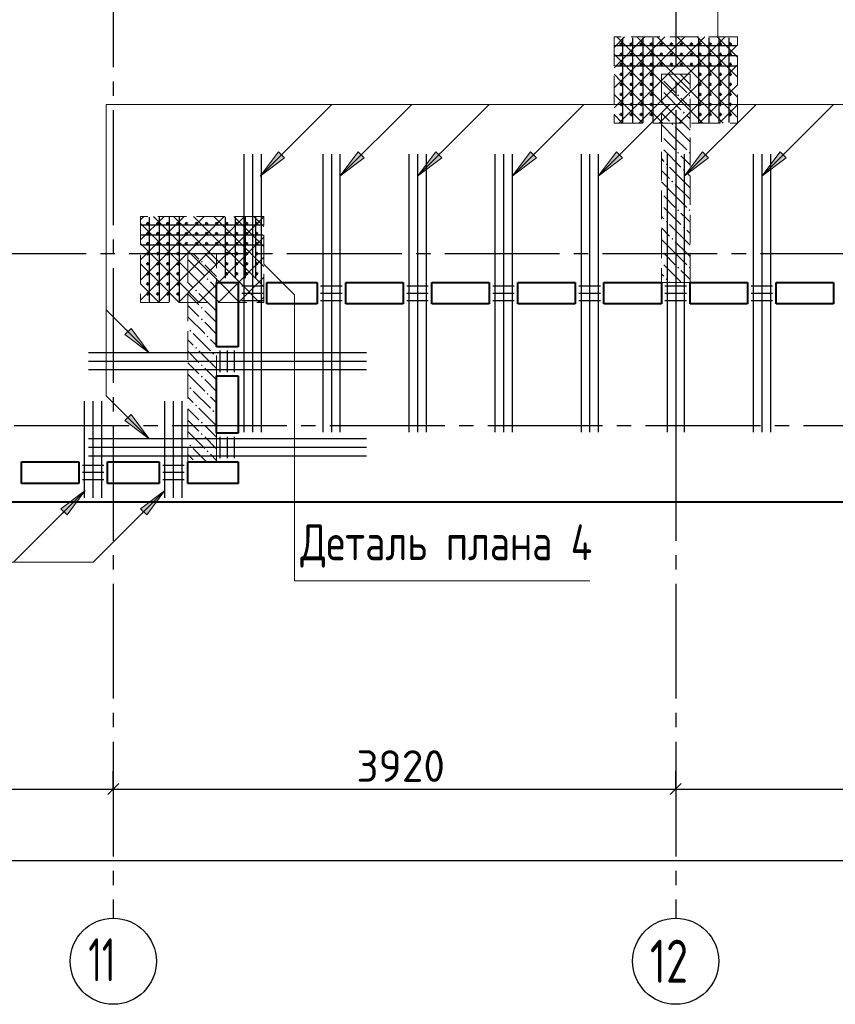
# Model space of a CAD drawing. Header units: millimetres. Extents: x 40580 to 1930067, y -240640 to 81020.
# Tile 56 of 256: x 346444 to 352129, y -223682 to -216822. Entities that reach past the tile are written whole.
import ezdxf

# ---------------------------------------------------------------- set-up
doc = ezdxf.new("R2010")
doc.units = ezdxf.units.MM
for name, pattern in [('______2', [270, 200, -70]), ('______5', [1100, 800, -100, 100, -100]), ('CENTER', [2, 1.25, -0.25, 0.25, -0.25])]:
    doc.linetypes.add(name, pattern=pattern)
for name, color, linetype, lineweight in [('S1 Стержни арматуры фон', 7, 'Continuous', 25), ('Standard', 7, 'Continuous', 25), ('Вспомогательная арматура', 52, 'Continuous', 25), ('ОСИ', 7, 'CENTER', 15), ('Основная', 7, 'Continuous', 40), ('Позиционная метка номер позиции', 7, 'Continuous', 13), ('Поперечное армирование AW фон', 7, 'Continuous', 25), ('Примечания', 7, 'Continuous', 13)]:
    doc.layers.add(name, color=color, linetype=linetype, lineweight=lineweight)
doc.layers.add('ЖБ Пилон', color=7, linetype='______2', lineweight=13, true_color=0xa0a0a0)
doc.styles.add('GOST 2.304', font='isocpeur.ttf', dxfattribs={"width": 0.8})
doc.styles.add('ISOCPEUR', font='isocpeur.ttf')

msp = doc.modelspace()

# ---------------------------------------------------------------- hatches: boundary and pattern name
at = {"layer": 'ЖБ Пилон', "linetype": 'Continuous', "lineweight": -3, "transparency": 33554687}
for points in [[(350916.1, -217225.7), (350919.5, -217229.2), (350916.1, -217232.6)], [(350916.1, -217305.7), (350919.5, -217309.2), (350916.1, -217312.6)], [(351026.5, -217349.2), (351033, -217342.7), (351039.5, -217349.2), (351033, -217355.7)], [(351106.5, -217349.2), (351113, -217342.7), (351116.1, -217345.7), (351116.1, -217352.6), (351113, -217355.7)], [(350946.5, -217429.2), (350953, -217422.7), (350959.5, -217429.2), (350953, -217435.7)], [(351066.5, -217469.2), (351073, -217462.7), (351079.5, -217469.2), (351073, -217475.7)], [(350986.5, -217549.2), (350993, -217542.7), (350999.5, -217549.2), (350993, -217555.7)], [(350916.1, -217625.7), (350919.5, -217629.2), (350916.1, -217632.6)], [(350916.1, -217705.7), (350919.5, -217709.2), (350916.1, -217712.6)], [(351026.5, -217749.2), (351033, -217742.7), (351039.5, -217749.2), (351033, -217755.7)], [(351106.5, -217749.2), (351113, -217742.7), (351116.1, -217745.7), (351116.1, -217752.6), (351113, -217755.7)], [(350946.5, -217829.2), (350953, -217822.7), (350959.5, -217829.2), (350953, -217835.7)], [(351066.5, -217869.2), (351073, -217862.7), (351079.5, -217869.2), (351073, -217875.7)], [(350986.5, -217949.2), (350993, -217942.7), (350999.5, -217949.2), (350993, -217955.7)], [(350916.1, -218025.7), (350919.5, -218029.2), (350916.1, -218032.6)], [(350916.1, -218105.7), (350919.5, -218109.2), (350916.1, -218112.6)], [(351026.5, -218149.2), (351033, -218142.7), (351039.5, -218149.2), (351033, -218155.7)], [(351106.5, -218149.2), (351113, -218142.7), (351116.1, -218145.7), (351116.1, -218152.6), (351113, -218155.7)], [(350946.5, -218229.2), (350953, -218222.7), (350959.5, -218229.2), (350953, -218235.7)], [(351066.5, -218269.2), (351073, -218262.7), (351079.5, -218269.2), (351073, -218275.7)], [(350986.5, -218349.2), (350993, -218342.7), (350999.5, -218349.2), (350993, -218355.7)], [(350916.1, -218425.7), (350919.5, -218429.2), (350916.1, -218432.6)], [(347706.5, -218509.2), (347713, -218502.7), (347719.5, -218509.2), (347713, -218515.7)], [(350916.1, -218505.7), (350919.5, -218509.2), (350916.1, -218512.6)], [(351026.5, -218549.2), (351033, -218542.7), (351039.5, -218549.2), (351033, -218555.7)], [(351106.5, -218549.2), (351113, -218542.7), (351116.1, -218545.7), (351116.1, -218552.6), (351113, -218555.7)], [(347626.5, -218589.2), (347633, -218582.7), (347639.5, -218589.2), (347633, -218595.7)], [(347746.5, -218629.2), (347753, -218622.7), (347759.5, -218629.2), (347753, -218635.7)], [(350946.5, -218629.2), (350953, -218622.7), (350959.5, -218629.2), (350953, -218635.7)], [(347666.5, -218709.2), (347673, -218702.7), (347679.5, -218709.2), (347673, -218715.7)], [(347786.5, -218749.2), (347793, -218742.7), (347799.5, -218749.2), (347793, -218755.7)], [(347706.5, -218829.2), (347713, -218822.7), (347719.5, -218829.2), (347713, -218835.7)], [(347706.5, -218909.2), (347713, -218902.7), (347719.5, -218909.2), (347713, -218915.7)], [(347626.5, -218989.2), (347633, -218982.7), (347639.5, -218989.2), (347633, -218995.7)], [(347746.5, -219029.2), (347753, -219022.7), (347759.5, -219029.2), (347753, -219035.7)], [(347666.5, -219109.2), (347673, -219102.7), (347679.5, -219109.2), (347673, -219115.7)], [(347786.5, -219149.2), (347793, -219142.7), (347799.5, -219149.2), (347793, -219155.7)], [(347706.5, -219229.2), (347713, -219222.7), (347719.5, -219229.2), (347713, -219235.7)], [(347706.5, -219309.2), (347713, -219302.7), (347719.5, -219309.2), (347713, -219315.7)], [(347626.5, -219389.2), (347633, -219382.7), (347639.5, -219389.2), (347633, -219395.7)], [(347746.5, -219429.2), (347753, -219422.7), (347759.5, -219429.2), (347753, -219435.7)], [(347666.5, -219509.2), (347673, -219502.7), (347679.5, -219509.2), (347673, -219515.7)], [(347786.5, -219549.2), (347793, -219542.7), (347799.5, -219549.2), (347793, -219555.7)], [(347706.5, -219629.2), (347713, -219622.7), (347719.5, -219629.2), (347713, -219635.7)], [(347706.5, -219709.2), (347713, -219702.7), (347719.5, -219709.2), (347713, -219715.7)], [(347626.5, -219789.2), (347633, -219782.7), (347639.5, -219789.2), (347633, -219795.7)], [(347746.5, -219829.2), (347753, -219822.7), (347759.5, -219829.2), (347753, -219835.7)]]:
    msp.add_hatch(color=7, dxfattribs=at).paths.add_polyline_path(points, flags=16)
at = {"layer": 'Позиционная метка номер позиции', "linetype": 'Continuous', "lineweight": 13, "transparency": 33554687}
for points in [[(348289.8, -217784.6), (348120.1, -217911.9), (348247.4, -217742.2)], [(348289.8, -217784.6), (348120.1, -217911.9), (348247.4, -217742.2)], [(348845.8, -217784.6), (348676.1, -217911.9), (348803.4, -217742.2)], [(349385.8, -217784.6), (349216.1, -217911.9), (349343.4, -217742.2)], [(350045.8, -217784.6), (349876.1, -217911.9), (350003.4, -217742.2)], [(350645.8, -217784.6), (350476.1, -217911.9), (350603.4, -217742.2)], [(351245.8, -217784.6), (351076.1, -217911.9), (351203.4, -217742.2)], [(351785.8, -217784.6), (351616.1, -217911.9), (351743.4, -217742.2)], [(347219.5, -218972.6), (347346.7, -219142.3), (347177, -219015)], [(347219.5, -219572.6), (347346.7, -219742.3), (347177, -219615)], [(347219.5, -219572.6), (347346.7, -219742.3), (347177, -219615)], [(346731.4, -220229.9), (346901.1, -220102.6), (346773.8, -220272.3)], [(347286.4, -220229.9), (347456.1, -220102.6), (347328.8, -220272.3)]]:
    msp.add_hatch(color=7, dxfattribs=at).paths.add_polyline_path(points, flags=16)

# ---------------------------------------------------------------- linework, layer by layer
at = {"color": 7, "linetype": 'Continuous', "lineweight": 50, "transparency": 33554687}
for centre in [(350636.1, -216992.3), (350706.1, -216992.3), (350776.1, -216992.3), (350846.1, -216992.3), (350916.1, -216992.3), (350986.1, -216992.3), (351056.1, -216992.3), (351126.1, -216992.3), (351186.1, -216992.3), (351256.1, -216992.3), (351326.1, -216992.3), (351396.1, -216992.3), (350636.1, -217062.3), (350706.1, -217062.3), (350776.1, -217062.3), (350846.1, -217062.3), (350916.1, -217062.3), (350986.1, -217062.3), (351056.1, -217062.3), (351126.1, -217062.3), (351186.1, -217062.3), (351256.1, -217062.3), (351326.1, -217062.3), (351396.1, -217062.3), (350636.1, -217132.3), (350706.1, -217132.3), (350776.1, -217132.3), (350846.1, -217132.3), (350916.1, -217132.3), (350986.1, -217132.3), (351056.1, -217132.3), (351126.1, -217132.3), (351186.1, -217132.3), (351256.1, -217132.3), (351326.1, -217132.3), (351396.1, -217132.3), (350636.1, -217202.3), (350706.1, -217202.3), (350776.1, -217202.3), (350846.1, -217202.3), (351186.1, -217202.3), (351256.1, -217202.3), (351326.1, -217202.3), (351396.1, -217202.3), (350636.1, -217272.3), (350706.1, -217272.3), (350776.1, -217272.3), (350846.1, -217272.3), (351186.1, -217272.3), (351256.1, -217272.3), (351326.1, -217272.3), (351396.1, -217272.3), (350636.1, -217342.3), (350706.1, -217342.3), (350776.1, -217342.3), (350846.1, -217342.3), (351186.1, -217342.3), (351256.1, -217342.3), (351326.1, -217342.3), (351396.1, -217342.3), (350636.1, -217412.3), (350706.1, -217412.3), (350776.1, -217412.3), (350846.1, -217412.3), (351186.1, -217412.3), (351256.1, -217412.3), (351326.1, -217412.3), (351396.1, -217412.3), (350636.1, -217482.3), (350706.1, -217482.3), (350776.1, -217482.3), (350846.1, -217482.3), (351186.1, -217482.3), (351256.1, -217482.3), (351326.1, -217482.3), (351396.1, -217482.3), (347336.1, -218242.3), (347406.1, -218242.3), (347476.1, -218242.3), (347546.1, -218242.3), (347606.1, -218242.3), (347676.1, -218242.3), (347746.1, -218242.3), (347816.1, -218242.3), (347886.1, -218242.3), (347956.1, -218242.3), (348026.1, -218242.3), (348096.1, -218242.3), (347336.1, -218312.3), (347406.1, -218312.3), (347476.1, -218312.3), (347546.1, -218312.3), (347606.1, -218312.3), (347676.1, -218312.3), (347746.1, -218312.3), (347816.1, -218312.3), (347886.1, -218312.3), (347956.1, -218312.3), (348026.1, -218312.3), (348096.1, -218312.3), (347336.1, -218382.3), (347406.1, -218382.3), (347476.1, -218382.3), (347546.1, -218382.3), (347606.1, -218382.3), (347676.1, -218382.3), (347746.1, -218382.3), (347816.1, -218382.3), (347886.1, -218382.3), (347956.1, -218382.3), (348026.1, -218382.3), (348096.1, -218382.3), (347336.1, -218452.3), (347406.1, -218452.3), (347476.1, -218452.3), (347546.1, -218452.3), (347886.1, -218452.3), (347956.1, -218452.3), (348026.1, -218452.3), (348096.1, -218452.3), (347336.1, -218522.3), (347406.1, -218522.3), (347476.1, -218522.3), (347546.1, -218522.3), (347886.1, -218522.3), (347956.1, -218522.3), (348026.1, -218522.3), (348096.1, -218522.3), (347336.1, -218592.3), (347406.1, -218592.3), (347476.1, -218592.3), (347546.1, -218592.3), (347886.1, -218592.3), (347956.1, -218592.3), (348026.1, -218592.3), (348096.1, -218592.3), (347336.1, -218662.3), (347406.1, -218662.3), (347476.1, -218662.3), (347546.1, -218662.3), (347336.1, -218732.3), (347406.1, -218732.3), (347476.1, -218732.3), (347546.1, -218732.3)]:
    msp.add_circle(centre, 5, dxfattribs=at)
at = {"layer": 'S1 Стержни арматуры фон', "color": 7, "linetype": 'Continuous', "lineweight": -3, "transparency": 33554687}
for p, q in [((348006.1, -217758.3), (348006.1, -219696.3)), ((348006.1, -217758.3), (348006.1, -219696.3)), ((348066.1, -217758.3), (348066.1, -219696.3)), ((348066.1, -217758.3), (348066.1, -219696.3)), ((348126.1, -217758.3), (348126.1, -219696.3)), ((348126.1, -217758.3), (348126.1, -219696.3)), ((348556.1, -217758.3), (348556.1, -219696.3)), ((348556.1, -217758.3), (348556.1, -219696.3)), ((348616.1, -217758.3), (348616.1, -219696.3)), ((348616.1, -217758.3), (348616.1, -219696.3)), ((348676.1, -217758.3), (348676.1, -219696.3)), ((348676.1, -217758.3), (348676.1, -219696.3)), ((349156.1, -217758.3), (349156.1, -219696.3)), ((349156.1, -217758.3), (349156.1, -219696.3)), ((349216.1, -217758.3), (349216.1, -219696.3)), ((349216.1, -217758.3), (349216.1, -219696.3)), ((349276.1, -217758.3), (349276.1, -219696.3)), ((349276.1, -217758.3), (349276.1, -219696.3)), ((349756.1, -217758.3), (349756.1, -219696.3)), ((349756.1, -217758.3), (349756.1, -219696.3)), ((349816.1, -217758.3), (349816.1, -219696.3)), ((349816.1, -217758.3), (349816.1, -219696.3)), ((349876.1, -217758.3), (349876.1, -219696.3)), ((349876.1, -217758.3), (349876.1, -219696.3)), ((350356.1, -217758.3), (350356.1, -219696.3)), ((350356.1, -217758.3), (350356.1, -219696.3)), ((350416.1, -217758.3), (350416.1, -219696.3)), ((350416.1, -217758.3), (350416.1, -219696.3)), ((350476.1, -217758.3), (350476.1, -219696.3)), ((350476.1, -217758.3), (350476.1, -219696.3)), ((350956.1, -217758.3), (350956.1, -219696.3)), ((350956.1, -217758.3), (350956.1, -219696.3)), ((351016.1, -217758.3), (351016.1, -219696.3)), ((351016.1, -217758.3), (351016.1, -219696.3)), ((351076.1, -217758.3), (351076.1, -219696.3)), ((351076.1, -217758.3), (351076.1, -219696.3)), ((351556.1, -217758.3), (351556.1, -219696.3)), ((351556.1, -217758.3), (351556.1, -219696.3)), ((351616.1, -217758.3), (351616.1, -219696.3)), ((351616.1, -217758.3), (351616.1, -219696.3)), ((351676.1, -217758.3), (351676.1, -219696.3)), ((351676.1, -217758.3), (351676.1, -219696.3)), ((348860.1, -219142.3), (346922.1, -219142.3)), ((348860.1, -219142.3), (346922.1, -219142.3)), ((348860.1, -219202.3), (346922.1, -219202.3)), ((348860.1, -219202.3), (346922.1, -219202.3)), ((348860.1, -219262.3), (346922.1, -219262.3)), ((348860.1, -219262.3), (346922.1, -219262.3)), ((346896.1, -220152.2), (346896.1, -219480.2)), ((346956.1, -220152.2), (346956.1, -219480.2)), ((347016.1, -220152.2), (347016.1, -219480.2)), ((347456.1, -220152.2), (347456.1, -219480.2)), ((347516.1, -220152.2), (347516.1, -219480.2)), ((347576.1, -220152.2), (347576.1, -219480.2)), ((348860.1, -219742.3), (346922.1, -219742.3)), ((348860.1, -219742.3), (346922.1, -219742.3)), ((348860.1, -219802.3), (346922.1, -219802.3)), ((348860.1, -219802.3), (346922.1, -219802.3)), ((348860.1, -219862.3), (346922.1, -219862.3)), ((348860.1, -219862.3), (346922.1, -219862.3))]:
    msp.add_line(p, q, dxfattribs=at)
at = {"layer": 'Standard', "color": 251, "linetype": 'Continuous', "lineweight": -3, "true_color": 0x656565, "transparency": 33554687}
for p, q in [((347096.1, -222182.3), (347096.1, -222057.3)), ((351016.1, -222182.3), (351016.1, -222057.3)), ((347096.1, -222182.3), (347096.1, -222307.3)), ((347096.1, -222182.3), (347096.1, -222634.5)), ((351016.1, -222182.3), (351016.1, -222307.3)), ((351016.1, -222182.3), (351016.1, -222634.5))]:
    msp.add_line(p, q, dxfattribs=at)
at = {"layer": 'Standard', "color": 7, "linetype": 'Continuous', "lineweight": 25, "transparency": 33554687}
for p, q in [((347058.6, -222219.8), (347133.6, -222144.8)), ((350978.6, -222219.8), (351053.6, -222144.8))]:
    msp.add_line(p, q, dxfattribs=at)
at = {"layer": 'Standard', "color": 7, "linetype": 'Continuous', "lineweight": -3, "transparency": 33554687}
for p, q in [((343796.1, -222182.3), (347096.1, -222182.3)), ((347096.1, -222182.3), (351016.1, -222182.3)), ((351016.1, -222182.3), (354936.1, -222182.3)), ((382576.1, -222682.3), (340496.1, -222682.3))]:
    msp.add_line(p, q, dxfattribs=at)
at = {"layer": 'Вспомогательная арматура', "color": 7, "linetype": 'Continuous', "lineweight": 25, "transparency": 33554687}
for p, q in [((350646.1, -216947.3), (350646.1, -217537.3)), ((350716.1, -216947.3), (350716.1, -217537.3)), ((350786.1, -216947.3), (350786.1, -217537.3)), ((350856.1, -216947.3), (350856.1, -217537.3)), ((351176.1, -216947.3), (351176.1, -217537.3)), ((351246.1, -216947.3), (351246.1, -217537.3)), ((351316.1, -216947.3), (351316.1, -217537.3)), ((351386.1, -216947.3), (351386.1, -217537.3)), ((350591.1, -217002.3), (351441.1, -217002.3)), ((350591.1, -217072.3), (351441.1, -217072.3)), ((350591.1, -217142.3), (351441.1, -217142.3)), ((347346.1, -218197.3), (347346.1, -218787.3)), ((347416.1, -218197.3), (347416.1, -218787.3)), ((347486.1, -218197.3), (347486.1, -218787.3)), ((347556.1, -218197.3), (347556.1, -218787.3)), ((347876.1, -218197.3), (347876.1, -218622.3)), ((347946.1, -218197.3), (347946.1, -218622.3)), ((348016.1, -218197.3), (348016.1, -218622.3)), ((348086.1, -218197.3), (348086.1, -218622.3)), ((348141.1, -218252.3), (347291.1, -218252.3)), ((348141.1, -218322.3), (347291.1, -218322.3)), ((348141.1, -218392.3), (347291.1, -218392.3))]:
    msp.add_line(p, q, dxfattribs=at)
at = {"layer": 'ЖБ Пилон', "color": 253, "linetype": '______2', "lineweight": 13, "true_color": 0xa0a0a0, "transparency": 33554687}
for p, q in [((350916.1, -217202.3), (350916.1, -218652.3)), ((351116.1, -217202.3), (350916.1, -217202.3)), ((351116.1, -218652.3), (351116.1, -217202.3)), ((347616.1, -218452.3), (347616.1, -219902.3)), ((347816.1, -218452.3), (347616.1, -218452.3)), ((347816.1, -219902.3), (347816.1, -218452.3)), ((350916.1, -218652.3), (351116.1, -218652.3))]:
    msp.add_line(p, q, dxfattribs=at)
at = {"layer": 'ЖБ Пилон', "color": 9, "linetype": 'Continuous', "lineweight": -3, "true_color": 0xc7c7c7, "transparency": 33554687}
for p, q in [((351013, -217249.2), (350966.2, -217202.3)), ((351046.2, -217202.3), (351093, -217249.2)), ((350933, -217249.2), (351013, -217329.2)), ((351013, -217249.2), (351093, -217329.2)), ((351093, -217249.2), (351116.1, -217272.2)), ((350933, -217329.2), (351053, -217449.2)), ((350916.1, -217392.2), (350933, -217409.2)), ((351093, -217409.2), (351053, -217369.2)), ((351116.1, -217432.2), (351093, -217409.2)), ((350916.1, -217472.2), (350973, -217529.2)), ((351093, -217569.2), (350973, -217449.2)), ((351093, -217489.2), (351116.1, -217512.2)), ((351013, -217649.2), (350916.1, -217552.2)), ((351013, -217569.2), (351093, -217649.2)), ((351093, -217569.2), (351116.1, -217592.2)), ((350933, -217649.2), (351013, -217729.2)), ((351013, -217649.2), (351093, -217729.2)), ((351093, -217649.2), (351116.1, -217672.2)), ((350933, -217729.2), (351053, -217849.2)), ((350916.1, -217792.2), (350933, -217809.2)), ((351093, -217809.2), (351053, -217769.2)), ((351116.1, -217832.2), (351093, -217809.2)), ((350916.1, -217872.2), (350973, -217929.2)), ((351093, -217969.2), (350973, -217849.2)), ((351093, -217889.2), (351116.1, -217912.2)), ((351013, -218049.2), (350916.1, -217952.2)), ((351013, -217969.2), (351093, -218049.2)), ((351093, -217969.2), (351116.1, -217992.2)), ((350933, -218049.2), (351013, -218129.2)), ((351013, -218049.2), (351093, -218129.2)), ((351093, -218049.2), (351116.1, -218072.2)), ((350933, -218129.2), (351053, -218249.2)), ((350916.1, -218192.2), (350933, -218209.2)), ((351093, -218209.2), (351053, -218169.2)), ((351116.1, -218232.2), (351093, -218209.2)), ((350916.1, -218272.2), (350973, -218329.2)), ((351093, -218369.2), (350973, -218249.2)), ((351093, -218289.2), (351116.1, -218312.2)), ((351013, -218449.2), (350916.1, -218352.2)), ((351013, -218369.2), (351093, -218449.2)), ((351093, -218369.2), (351116.1, -218392.2)), ((347616.1, -218492.2), (347733, -218609.2)), ((347693, -218489.2), (347656.2, -218452.3)), ((347736.2, -218452.3), (347813, -218529.2)), ((350933, -218449.2), (351013, -218529.2)), ((351013, -218449.2), (351093, -218529.2)), ((351093, -218449.2), (351116.1, -218472.2)), ((347733, -218529.2), (347816.1, -218612.2)), ((350933, -218529.2), (351053, -218649.2)), ((351093, -218609.2), (351053, -218569.2)), ((347653, -218609.2), (347773, -218729.2)), ((350916.1, -218592.2), (350933, -218609.2)), ((351116.1, -218632.2), (351093, -218609.2)), ((347616.1, -218652.2), (347653, -218689.2)), ((347816.1, -218692.2), (347773, -218649.2)), ((350976.2, -218652.3), (350973, -218649.2)), ((347616.1, -218732.2), (347693, -218809.2)), ((347813, -218849.2), (347693, -218729.2)), ((347813, -218769.2), (347816.1, -218772.2)), ((347653, -218849.2), (347616.1, -218812.2)), ((347693, -218889.2), (347653, -218849.2)), ((347733, -218849.2), (347813, -218929.2)), ((347813, -218849.2), (347816.1, -218852.2)), ((347616.1, -218892.2), (347733, -219009.2)), ((347733, -218929.2), (347816.1, -219012.2)), ((347616.1, -219052.2), (347653, -219089.2)), ((347653, -219009.2), (347773, -219129.2)), ((347816.1, -219092.2), (347773, -219049.2)), ((347616.1, -219132.2), (347693, -219209.2)), ((347813, -219249.2), (347693, -219129.2)), ((347813, -219169.2), (347816.1, -219172.2)), ((347653, -219249.2), (347616.1, -219212.2)), ((347693, -219289.2), (347653, -219249.2)), ((347733, -219249.2), (347813, -219329.2)), ((347813, -219249.2), (347816.1, -219252.2)), ((347616.1, -219292.2), (347733, -219409.2)), ((347733, -219329.2), (347816.1, -219412.2)), ((347616.1, -219452.2), (347653, -219489.2)), ((347653, -219409.2), (347773, -219529.2)), ((347816.1, -219492.2), (347773, -219449.2)), ((347616.1, -219532.2), (347693, -219609.2)), ((347813, -219649.2), (347693, -219529.2)), ((347653, -219649.2), (347616.1, -219612.2)), ((347693, -219689.2), (347653, -219649.2)), ((347733, -219649.2), (347813, -219729.2)), ((347616.1, -219692.2), (347733, -219809.2)), ((347733, -219729.2), (347816.1, -219812.2)), ((347653, -219809.2), (347746.2, -219902.3)), ((347616.1, -219852.2), (347653, -219889.2)), ((347816.1, -219892.2), (347773, -219849.2))]:
    msp.add_line(p, q, dxfattribs=at)
at = {"layer": 'ОСИ', "color": 8, "linetype": '______5', "lineweight": -3, "transparency": 33554687}
for p, q in [((347096.1, -204252.3), (347096.1, -223082.3)), ((351016.1, -204252.3), (351016.1, -223082.3)), ((383206.1, -218452.3), (337896.1, -218452.3)), ((383506.1, -219652.3), (337896.1, -219652.3))]:
    msp.add_line(p, q, dxfattribs=at)
at = {"layer": 'ОСИ', "color": 7, "linetype": 'Continuous', "lineweight": -3, "transparency": 33554687}
for centre in [(347096.1, -223382.3), (351016.1, -223382.3)]:
    msp.add_circle(centre, 300, dxfattribs=at)
at = {"layer": 'Основная', "transparency": 33554687}
for p, q in [((347816.1, -219102.3), (347816.1, -218652.3)), ((347816.1, -218652.3), (347966.1, -218652.3)), ((347966.1, -218652.3), (347966.1, -219102.3)), ((348166.1, -218802.3), (348166.1, -218652.3)), ((348166.1, -218652.3), (348516.1, -218652.3)), ((348516.1, -218652.3), (348516.1, -218802.3)), ((348716.1, -218652.3), (349116.1, -218652.3)), ((348716.1, -218802.3), (348716.1, -218652.3)), ((349116.1, -218652.3), (349116.1, -218802.3)), ((349316.1, -218802.3), (349316.1, -218652.3)), ((349316.1, -218652.3), (349716.1, -218652.3)), ((349716.1, -218652.3), (349716.1, -218802.3)), ((349916.1, -218802.3), (349916.1, -218652.3)), ((349916.1, -218652.3), (350316.1, -218652.3)), ((350316.1, -218652.3), (350316.1, -218802.3)), ((350516.1, -218802.3), (350516.1, -218652.3)), ((350516.1, -218652.3), (350916.1, -218652.3)), ((350916.1, -218652.3), (350916.1, -218802.3)), ((351116.1, -218802.3), (351116.1, -218652.3)), ((351116.1, -218652.3), (351516.1, -218652.3)), ((351516.1, -218652.3), (351516.1, -218802.3)), ((351716.1, -218802.3), (351716.1, -218652.3)), ((351716.1, -218652.3), (352116.1, -218652.3)), ((352116.1, -218652.3), (352116.1, -218802.3)), ((348516.1, -218802.3), (348166.1, -218802.3)), ((349116.1, -218802.3), (348716.1, -218802.3)), ((349716.1, -218802.3), (349316.1, -218802.3)), ((350316.1, -218802.3), (349916.1, -218802.3)), ((350916.1, -218802.3), (350516.1, -218802.3)), ((351516.1, -218802.3), (351116.1, -218802.3)), ((352116.1, -218802.3), (351716.1, -218802.3)), ((347966.1, -219102.3), (347816.1, -219102.3)), ((347816.1, -219702.3), (347816.1, -219302.3)), ((347816.1, -219302.3), (347966.1, -219302.3)), ((347966.1, -219302.3), (347966.1, -219702.3)), ((347813, -219569.2), (347816.1, -219572.2)), ((347813, -219649.2), (347816.1, -219652.2)), ((347966.1, -219702.3), (347816.1, -219702.3)), ((346456.1, -220052.3), (346456.1, -219902.3)), ((346456.1, -219902.3), (346856.1, -219902.3)), ((346856.1, -219902.3), (346856.1, -220052.3)), ((347056.1, -220052.3), (347056.1, -219902.3)), ((347056.1, -219902.3), (347416.1, -219902.3)), ((347416.1, -219902.3), (347416.1, -220052.3)), ((347616.1, -219902.3), (347816.1, -219902.3)), ((347616.1, -220052.3), (347616.1, -219902.3)), ((347616.1, -219902.3), (347966.1, -219902.3)), ((347966.1, -219902.3), (347966.1, -220052.3)), ((346856.1, -220052.3), (346456.1, -220052.3)), ((347416.1, -220052.3), (347056.1, -220052.3)), ((347966.1, -220052.3), (347616.1, -220052.3)), ((340396.1, -220182.3), (361536.1, -220182.3))]:
    msp.add_line(p, q, dxfattribs=at)
at = {"layer": 'Позиционная метка номер позиции', "color": 7, "linetype": 'Continuous', "lineweight": 13, "transparency": 33554687}
for p, q in [((348120.1, -217911.9), (348620.1, -217411.9)), ((348676.1, -217911.9), (349176.1, -217411.9)), ((349216.1, -217911.9), (349716.1, -217411.9)), ((349876.1, -217911.9), (350376.1, -217411.9)), ((350476.1, -217911.9), (350976.1, -217411.9)), ((351076.1, -217911.9), (351576.1, -217411.9)), ((351616.1, -217911.9), (352116.1, -217411.9)), ((348120.1, -217911.9), (348247.4, -217742.2)), ((348120.1, -217911.9), (348247.4, -217742.2)), ((348247.4, -217742.2), (348289.8, -217784.6)), ((348247.4, -217742.2), (348289.8, -217784.6)), ((348268.6, -217763.4), (348279.2, -217752.8)), ((348268.6, -217763.4), (348279.2, -217752.8)), ((348676.1, -217911.9), (348803.4, -217742.2)), ((348803.4, -217742.2), (348845.8, -217784.6)), ((348824.6, -217763.4), (348835.2, -217752.8)), ((349216.1, -217911.9), (349343.4, -217742.2)), ((349343.4, -217742.2), (349385.8, -217784.6)), ((349364.6, -217763.4), (349375.2, -217752.8)), ((349876.1, -217911.9), (350003.4, -217742.2)), ((350003.4, -217742.2), (350045.8, -217784.6)), ((350024.6, -217763.4), (350035.2, -217752.8)), ((350476.1, -217911.9), (350603.4, -217742.2)), ((350603.4, -217742.2), (350645.8, -217784.6)), ((350624.6, -217763.4), (350635.2, -217752.8)), ((351076.1, -217911.9), (351203.4, -217742.2)), ((351203.4, -217742.2), (351245.8, -217784.6)), ((351224.6, -217763.4), (351235.2, -217752.8)), ((351616.1, -217911.9), (351743.4, -217742.2)), ((351743.4, -217742.2), (351785.8, -217784.6)), ((351764.6, -217763.4), (351775.2, -217752.8)), ((348289.8, -217784.6), (348120.1, -217911.9)), ((348289.8, -217784.6), (348120.1, -217911.9)), ((348845.8, -217784.6), (348676.1, -217911.9)), ((349385.8, -217784.6), (349216.1, -217911.9)), ((350045.8, -217784.6), (349876.1, -217911.9)), ((350645.8, -217784.6), (350476.1, -217911.9)), ((351245.8, -217784.6), (351076.1, -217911.9)), ((351785.8, -217784.6), (351616.1, -217911.9)), ((348120.1, -217911.9), (348120.1, -217911.9)), ((348120.1, -217911.9), (348120.1, -217911.9)), ((348120.1, -217911.9), (348120.1, -217911.9)), ((348120.1, -217911.9), (348120.1, -217911.9)), ((348120.1, -217911.9), (348120.1, -217911.9)), ((348120.1, -217911.9), (348120.1, -217911.9)), ((348676.1, -217911.9), (348676.1, -217911.9)), ((348676.1, -217911.9), (348676.1, -217911.9)), ((348676.1, -217911.9), (348676.1, -217911.9)), ((349216.1, -217911.9), (349216.1, -217911.9)), ((349216.1, -217911.9), (349216.1, -217911.9)), ((349216.1, -217911.9), (349216.1, -217911.9)), ((349876.1, -217911.9), (349876.1, -217911.9)), ((349876.1, -217911.9), (349876.1, -217911.9)), ((349876.1, -217911.9), (349876.1, -217911.9)), ((350476.1, -217911.9), (350476.1, -217911.9)), ((350476.1, -217911.9), (350476.1, -217911.9)), ((350476.1, -217911.9), (350476.1, -217911.9)), ((351076.1, -217911.9), (351076.1, -217911.9)), ((351076.1, -217911.9), (351076.1, -217911.9)), ((351076.1, -217911.9), (351076.1, -217911.9)), ((351616.1, -217911.9), (351616.1, -217911.9)), ((351616.1, -217911.9), (351616.1, -217911.9)), ((351616.1, -217911.9), (351616.1, -217911.9)), ((347346.7, -219142.3), (347046.7, -218842.3)), ((347177, -219015), (347219.5, -218972.6)), ((347198.2, -218993.8), (347187.6, -218983.2)), ((347219.5, -218972.6), (347346.7, -219142.3)), ((347346.7, -219142.3), (347177, -219015)), ((347346.7, -219142.3), (347346.7, -219142.3)), ((347346.7, -219142.3), (347346.7, -219142.3)), ((347346.7, -219142.3), (347346.7, -219142.3)), ((347346.7, -219742.3), (347046.7, -219442.3)), ((347177, -219615), (347219.5, -219572.6)), ((347177, -219615), (347219.5, -219572.6)), ((347198.2, -219593.8), (347187.6, -219583.2)), ((347198.2, -219593.8), (347187.6, -219583.2)), ((347219.5, -219572.6), (347346.7, -219742.3)), ((347219.5, -219572.6), (347346.7, -219742.3)), ((347346.7, -219742.3), (347177, -219615)), ((347346.7, -219742.3), (347177, -219615)), ((347346.7, -219742.3), (347346.7, -219742.3)), ((347346.7, -219742.3), (347346.7, -219742.3)), ((347346.7, -219742.3), (347346.7, -219742.3)), ((347346.7, -219742.3), (347346.7, -219742.3)), ((347346.7, -219742.3), (347346.7, -219742.3)), ((347346.7, -219742.3), (347346.7, -219742.3)), ((346731.4, -220229.9), (346901.1, -220102.6)), ((346901.1, -220102.6), (346773.8, -220272.3)), ((346901.1, -220102.6), (346901.1, -220102.6)), ((346901.1, -220102.6), (346901.1, -220102.6)), ((346901.1, -220102.6), (346901.1, -220102.6)), ((347286.4, -220229.9), (347456.1, -220102.6)), ((347456.1, -220102.6), (347328.8, -220272.3)), ((347456.1, -220102.6), (347456.1, -220102.6)), ((347456.1, -220102.6), (347456.1, -220102.6)), ((347456.1, -220102.6), (347456.1, -220102.6)), ((346773.8, -220272.3), (346731.4, -220229.9)), ((346752.6, -220251.1), (346742, -220261.7)), ((347328.8, -220272.3), (347286.4, -220229.9)), ((347307.6, -220251.1), (347297, -220261.7))]:
    msp.add_line(p, q, dxfattribs=at)
for points in [[(347346.7, -219742.3), (347046.7, -219442.3), (347046.7, -217411.9), (355917.5, -217411.9)], [(348120.1, -217911.9), (348620.1, -217411.9), (355917.5, -217411.9)], [(347456.1, -220102.6), (346956.1, -220602.6), (343436.1, -220602.6)], [(346901.1, -220102.6), (346401.1, -220602.6), (345601.1, -220602.6)]]:
    msp.add_lwpolyline(points, dxfattribs=at)
at = {"layer": 'Поперечное армирование AW фон', "color": 7, "linetype": 'Continuous', "lineweight": -3, "transparency": 33554687}
for p, q in [((347991.1, -218677.3), (348141.1, -218677.3)), ((348541.1, -218677.3), (348691.1, -218677.3)), ((349141.1, -218677.3), (349291.1, -218677.3)), ((349741.1, -218677.3), (349891.1, -218677.3)), ((350341.1, -218677.3), (350491.1, -218677.3)), ((350941.1, -218677.3), (351091.1, -218677.3)), ((351541.1, -218677.3), (351691.1, -218677.3)), ((347991.1, -218727.3), (348141.1, -218727.3)), ((347991.1, -218777.3), (348141.1, -218777.3)), ((348541.1, -218727.3), (348691.1, -218727.3)), ((348541.1, -218777.3), (348691.1, -218777.3)), ((349141.1, -218727.3), (349291.1, -218727.3)), ((349141.1, -218777.3), (349291.1, -218777.3)), ((349741.1, -218727.3), (349891.1, -218727.3)), ((349741.1, -218777.3), (349891.1, -218777.3)), ((350341.1, -218727.3), (350491.1, -218727.3)), ((350341.1, -218777.3), (350491.1, -218777.3)), ((350941.1, -218727.3), (351091.1, -218727.3)), ((350941.1, -218777.3), (351091.1, -218777.3)), ((351541.1, -218727.3), (351691.1, -218727.3)), ((351541.1, -218777.3), (351691.1, -218777.3)), ((347841.1, -219277.3), (347841.1, -219127.3)), ((347891.1, -219277.3), (347891.1, -219127.3)), ((347941.1, -219277.3), (347941.1, -219127.3)), ((347841.1, -219877.3), (347841.1, -219727.3)), ((347891.1, -219877.3), (347891.1, -219727.3)), ((347941.1, -219877.3), (347941.1, -219727.3)), ((347031.1, -219927.3), (346881.1, -219927.3)), ((347591.1, -219927.3), (347441.1, -219927.3)), ((347031.1, -219977.3), (346881.1, -219977.3)), ((347591.1, -219977.3), (347441.1, -219977.3)), ((347031.1, -220027.3), (346881.1, -220027.3)), ((347591.1, -220027.3), (347441.1, -220027.3))]:
    msp.add_line(p, q, dxfattribs=at)
at = {"layer": 'Примечания', "color": 252, "linetype": 'Continuous', "lineweight": 13, "true_color": 0x8f8f8f, "transparency": 33554687}
for p, q in [((350586.1, -217016.1), (350659.9, -216942.3)), ((350586.1, -217156.1), (350799.9, -216942.3)), ((350606.2, -216942.3), (350913, -217249.2)), ((350633, -217249.2), (350939.9, -216942.3)), ((350746.2, -216942.3), (351053, -217249.2)), ((350773, -217249.2), (351079.9, -216942.3)), ((350886.2, -216942.3), (351193, -217249.2)), ((350913, -217249.2), (351219.9, -216942.3)), ((351026.2, -216942.3), (351333, -217249.2)), ((351053, -217249.2), (351359.9, -216942.3)), ((351166.2, -216942.3), (351446.1, -217222.2)), ((351193, -217249.2), (351446.1, -216996.1)), ((351306.2, -216942.3), (351446.1, -217082.2)), ((350586.1, -217062.2), (350773, -217249.2)), ((351333, -217249.2), (351446.1, -217136.1)), ((350586.1, -217202.2), (350633, -217249.2)), ((350586.1, -217296.1), (350633, -217249.2)), ((350586.1, -217436.1), (350773, -217249.2)), ((350619.9, -217542.3), (350913, -217249.2)), ((350633, -217249.2), (350926.2, -217542.3)), ((350759.9, -217542.3), (351053, -217249.2)), ((350773, -217249.2), (351066.2, -217542.3)), ((350899.9, -217542.3), (351193, -217249.2)), ((350913, -217249.2), (351206.2, -217542.3)), ((351039.9, -217542.3), (351333, -217249.2)), ((351053, -217249.2), (351346.2, -217542.3)), ((351193, -217249.2), (351446.1, -217502.2)), ((351333, -217249.2), (351446.1, -217362.2)), ((350586.1, -217342.2), (350786.2, -217542.3)), ((351179.9, -217542.3), (351446.1, -217276.1)), ((351319.9, -217542.3), (351446.1, -217416.1)), ((350586.1, -217482.2), (350646.2, -217542.3)), ((347286.1, -218216.1), (347309.9, -218192.3)), ((347286.1, -218356.1), (347449.9, -218192.3)), ((347286.1, -218496.1), (347589.9, -218192.3)), ((347286.1, -218636.1), (347693, -218229.2)), ((347376.2, -218192.3), (347693, -218509.2)), ((347516.2, -218192.3), (347693, -218369.2)), ((347656.2, -218192.3), (347693, -218229.2)), ((347693, -218229.2), (347729.9, -218192.3)), ((347693, -218369.2), (347869.9, -218192.3)), ((347693, -218509.2), (348009.9, -218192.3)), ((347693, -218649.2), (348146.1, -218196.1)), ((347693, -218229.2), (348113, -218649.2)), ((347796.2, -218192.3), (348146.1, -218542.2)), ((347936.2, -218192.3), (348146.1, -218402.2)), ((348076.2, -218192.3), (348146.1, -218262.2)), ((347286.1, -218242.2), (347693, -218649.2)), ((347413, -218649.2), (347693, -218369.2)), ((347693, -218369.2), (347973, -218649.2)), ((347833, -218649.2), (348146.1, -218336.1)), ((347286.1, -218382.2), (347553, -218649.2)), ((347973, -218649.2), (348146.1, -218476.1)), ((347286.1, -218522.2), (347413, -218649.2)), ((347553, -218649.2), (347693, -218509.2)), ((347693, -218509.2), (347833, -218649.2)), ((348113, -218649.2), (348146.1, -218616.1)), ((347286.1, -218776.1), (347413, -218649.2)), ((347286.1, -218662.2), (347416.2, -218792.3)), ((347409.9, -218792.3), (347553, -218649.2)), ((347413, -218649.2), (347556.2, -218792.3)), ((347549.9, -218792.3), (347693, -218649.2)), ((347553, -218649.2), (347693, -218789.2)), ((347693, -218789.2), (347833, -218649.2)), ((347693, -218649.2), (347836.2, -218792.3)), ((347829.9, -218792.3), (347973, -218649.2)), ((347833, -218649.2), (347976.2, -218792.3)), ((347969.9, -218792.3), (348113, -218649.2)), ((347973, -218649.2), (348116.2, -218792.3)), ((348113, -218649.2), (348146.1, -218682.2)), ((348109.9, -218792.3), (348146.1, -218756.1)), ((347689.9, -218792.3), (347693, -218789.2)), ((347693, -218789.2), (347696.2, -218792.3))]:
    msp.add_line(p, q, dxfattribs=at)
at = {"layer": 'Примечания', "color": 7, "linetype": '______2', "lineweight": 13, "transparency": 33554687}
for p, q in [((351446.1, -216942.3), (350586.1, -216942.3)), ((350586.1, -216942.3), (350586.1, -217542.3)), ((351446.1, -217542.3), (351446.1, -216942.3)), ((350586.1, -217542.3), (351446.1, -217542.3)), ((348146.1, -218192.3), (347286.1, -218192.3)), ((347286.1, -218192.3), (347286.1, -218792.3)), ((348146.1, -218792.3), (348146.1, -218192.3)), ((347286.1, -218792.3), (348146.1, -218792.3))]:
    msp.add_line(p, q, dxfattribs=at)
at = {"layer": 'Примечания', "color": 7, "linetype": 'Continuous', "lineweight": 13, "transparency": 33554687}
for points in [[(351308.6, -216942.3), (351308.6, -216319.7), (353794.4, -216319.7)], [(348146.1, -218526.1), (348358.2, -218738.2), (348358.2, -220731.4), (350417, -220731.4)]]:
    msp.add_lwpolyline(points, dxfattribs=at)

# ---------------------------------------------------------------- texts
at = {"layer": 'Standard', "color": 7, "linetype": 'Continuous', "lineweight": 25, "transparency": 33554687, "insert": (348790.2, -222132.3), "char_height": 220, "width": 657.058, "attachment_point": 7, "style": 'ISOCPEUR'}
msp.add_mtext('3920', dxfattribs=at)
at = {"layer": 'ОСИ', "color": 7, "linetype": 'Continuous', "lineweight": 25, "transparency": 33554687, "char_height": 300, "attachment_point": 7, "style": 'ISOCPEUR'}
for s, insert, width in [('\\W0.63;11', (346922.1, -223522.3), 393.75), ('\\W0.75;12', (350836.1, -223532.3), 472.649)]:
    msp.add_mtext(s, dxfattribs=dict(at, insert=insert, width=width))
at = {"layer": 'Примечания', "color": 7, "linetype": 'Continuous', "lineweight": 25, "transparency": 33554687, "insert": (348400.4, -220639.7), "char_height": 250, "width": 2150.153, "attachment_point": 7, "style": 'GOST 2.304'}
msp.add_mtext('Деталь\\~плана\\~4', dxfattribs=at)

doc.saveas('drawing.dxf')
